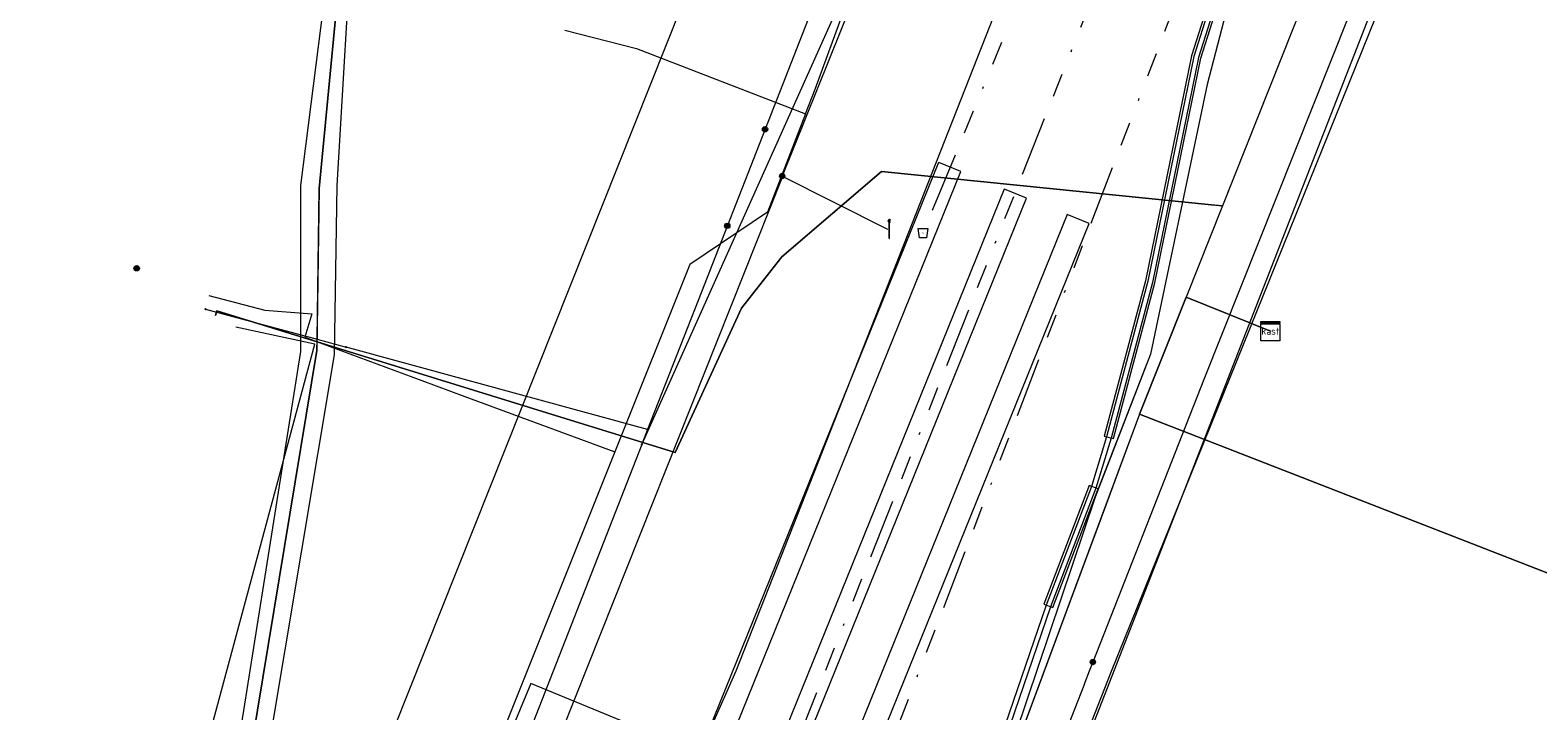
# Model space of a CAD drawing. Header units: metres. Extents: x 151922 to 154458, y 463415 to 464223.
# Tile 98 of 164: x 153472 to 153535, y 463998 to 464027. Entities that reach past the tile are written whole.
import ezdxf
from ezdxf.enums import TextEntityAlignment as Align
from ezdxf.lldxf.tags import DXFTag

# ---------------------------------------------------------------- set-up
doc = ezdxf.new("R2010")
doc.units = ezdxf.units.M
doc.linetypes.add('RI-OVERIG-SO', pattern=[17, 5, -2, 2, -2, 0, -2, 2, -2])
doc.layers.get('0').update_dxf_attribs({"lineweight": 9})
for name, color, linetype, lineweight in [('B-PV-KL-DATA-G', 90, 'KL-DATA-SO', 9), ('B-PV-KL-DATA_HULPSTUK-S', 90, 'Continuous', 9), ('B-PV-KL-DATA_KABELBED-G', 90, 'Continuous', 9), ('B-PV-KL-DATA_MANTELBUIS-G', 90, 'Continuous', 9), ('B-PV-KL-ET_LS-G', 190, 'KL-LS-SO', 9), ('B-PV-KL-ET_LS-S', 190, 'Continuous', 9), ('B-PV-KL-ET_LS_HULPSTUK-S', 190, 'Continuous', 9), ('B-PV-KL-ET_LS_KABELBED-G', 190, 'Continuous', 9), ('B-PV-KL-ET_LS_MANTELBUIS-G', 190, 'Continuous', 9), ('B-PV-KL-ET_MS-G', 130, 'KL-MS-SO', 9), ('B-PV-KL-ET_MS_MANTELBUIS-G', 130, 'Continuous', 9), ('B-PV-KL-GAS_LD-G', 50, 'KL-GAS_LD-SO', 9), ('B-PV-KL-WATER-G', 170, 'KL-WATER-SO', 9), ('B-PV-OG-INFO-G', 7, 'Continuous', 9), ('B-PV-RI-VRIJVERVAL-G', 210, 'RI-OVERIG-SO', 9), ('B-PV-RI-VRIJVERVAL_HULPSTUK-S', 210, 'Continuous', 9)]:
    doc.layers.add(name, color=color, linetype=linetype, lineweight=lineweight)
doc.styles.add('NLCS-ISO', font='txt')
doc.styles.get("Standard").update_dxf_attribs({"font": 'arial.ttf'})
tags = doc.linetypes.add('KL-DATA-SO', pattern='A,4,-1,[101,NLCS.SHX,S=0.5,R=0,X=0,Y=0],-1,4,-1,["D",Standard,S=1,R=0,X=-0.25,Y=-0.5],-1.5', length=12.5).pattern_tags.tags
tags[18] = DXFTag(74, 10)
tags = doc.linetypes.add('KL-GAS_LD-SO', pattern='A,4,-1,[69,NLCS.SHX,S=0.5,R=0,X=0,Y=0],-1,4,-1,["L",Standard,S=1,R=0,X=0.25,Y=-0.5],-2', length=13).pattern_tags.tags
tags[18] = DXFTag(74, 10)
tags = doc.linetypes.add('KL-LS-SO', pattern='A,4,-1,[103,NLCS.SHX,S=0.75,R=0,X=0,Y=0],-1,4,-1,["L",Standard,S=1,R=0,X=0,Y=-0.5],-2', length=13).pattern_tags.tags
tags[18] = DXFTag(74, 10)
tags = doc.linetypes.add('KL-MS-SO', pattern='A,4,-1,[103,NLCS.SHX,S=0.75,R=0,X=0,Y=0],-1,4,-1,["M",Standard,S=1,R=0,X=0,Y=-0.5],-2', length=13).pattern_tags.tags
tags[18] = DXFTag(74, 10)
doc.linetypes.add('KL-WATER-SO', pattern='A,7,-0.5,[168,NLCS.SHX,S=0.75,R=0,X=0.75,Y=0],-2', length=9.5)

# ---------------------------------------------------------------- blocks, each defined once
blk = doc.blocks.new('SKL-WTB_HULP_KAST-SO')
at = {"color": 0, "linetype": 'ByBlock', "lineweight": 18}
for points in [[(-2, 2), (2, 2), (2, 1.68), (-2, 1.68)], [(-2, 1.52), (2, 1.52), (2, -2), (-2, -2)]]:
    blk.add_lwpolyline(points, close=True, dxfattribs=at)
at = {"color": 0, "linetype": 'ByBlock', "lineweight": 18, "style": 'NLCS-ISO'}
blk.add_text('kast', height=1.5, dxfattribs=at).set_placement((0, 0), align=Align.MIDDLE_CENTER)
at = {"color": 0, "linetype": 'ByBlock', "lineweight": 18, "style": 'NLCS-ISO', "flags": 1}
for tag, p in [('TYPE', (2.5, 0)), ('OMSCHRIJVING', (2.5, -3)), ('LABEL', (2.5, -1.5))]:
    blk.add_attdef(tag, p, '', height=1, dxfattribs=at)
blk = doc.blocks.new('SKL-WTB_HULP_OVERIG-SO')
at = {"color": 0, "linetype": 'ByBlock', "lineweight": 18}
for points in [[(-0.14, 0.14), (0.14, -0.14)], [(0.14, 0.14), (-0.14, -0.14)]]:
    blk.add_lwpolyline(points, dxfattribs=at)
at = {"color": 0, "linetype": 'ByBlock', "lineweight": 18, "style": 'NLCS-ISO', "flags": 1}
for tag, p in [('TYPE', (1.5, 0)), ('OMSCHRIJVING', (1.5, -3)), ('LABEL', (1.5, -1.5))]:
    blk.add_attdef(tag, p, '', height=1, dxfattribs=at)
blk = doc.blocks.new('SKL-WTB_HULP_MOF-SO')
at = {"linetype": 'ByBlock', "lineweight": 18}
h = blk.add_hatch(color=0, dxfattribs=at)
h.dxf.hatch_style = 1
h.paths.add_polyline_path([(-0.5625, 0, 1), (0.5625, 0, 1)])
at = {"color": 0, "linetype": 'ByBlock', "lineweight": 18}
blk.add_circle((0, 0), 0.5625, dxfattribs=at)
at = {"color": 0, "linetype": 'ByBlock', "lineweight": 18, "style": 'NLCS-ISO', "flags": 1}
for tag, p in [('TYPE', (1.5, 0)), ('OMSCHRIJVING', (1.5, -3)), ('LABEL', (1.5, -1.5))]:
    blk.add_attdef(tag, p, '', height=1, dxfattribs=at)
blk = doc.blocks.new('SRI-HULP_AFVOER_OPVANG-SO')
at = {"color": 0, "linetype": 'ByBlock', "lineweight": 18}
blk.add_lwpolyline([(-0.75, -1), (-1, 1), (1, 1), (0.75, -1)], close=True, dxfattribs=at)
at = {"color": 0, "linetype": 'ByBlock', "lineweight": 18, "style": 'NLCS-ISO', "flags": 1}
for tag, p in [('TYPE', (1.5, 0)), ('OMSCHRIJVING', (1.5, -3)), ('LABEL', (1.5, -1.5))]:
    blk.add_attdef(tag, p, '', height=1, dxfattribs=at)
blk = doc.blocks.new('SKL-ET_LS_MAST-SO')
for p, q in [((-0.05, 2.07), (0.05, 2.07)), ((-0.05, -2), (0.05, -2))]:
    blk.add_line(p, q)
for points in [[(-0.18, 1.76), (-0.22, 1.76), (-0.22, 1.84), (-0.18, 1.84), (-0.18, 1.79)], [(-0.18, 1.49), (-0.22, 1.49), (-0.22, 1.57), (-0.18, 1.57), (-0.18, 1.52)], [(-0.18, 1.79), (-0.05, 1.79)], [(-0.18, 1.76), (-0.05, 1.76)], [(-0.18, 1.52), (-0.05, 1.52)], [(-0.18, 1.49), (-0.05, 1.49)], [(-0.05, -2), (-0.05, 2.07)], [(0.05, -2), (0.05, 2.07)], [(0.18, 1.92), (0.05, 1.92)], [(0.18, 1.89), (0.05, 1.89)], [(0.18, 1.66), (0.05, 1.66)], [(0.18, 1.63), (0.05, 1.63)], [(0.18, 1.39), (0.05, 1.39)], [(0.18, 1.36), (0.05, 1.36)], [(0.18, 1.89), (0.22, 1.89), (0.22, 1.97), (0.18, 1.97), (0.18, 1.92)], [(0.18, 1.63), (0.22, 1.63), (0.22, 1.71), (0.18, 1.71), (0.18, 1.66)], [(0.18, 1.36), (0.22, 1.36), (0.22, 1.44), (0.18, 1.44), (0.18, 1.39)]]:
    blk.add_lwpolyline(points)

msp = doc.modelspace()

# ---------------------------------------------------------------- linework, layer by layer
at = {"layer": 'B-PV-KL-DATA-G', "ltscale": 0.5, "flags": 128}
for points in [[(153497.503, 463997.633), (153493.005, 463999.476), (153489.744, 463991.642), (153485.994, 463982.551), (153485.063, 463982.078), (153483.638, 463982.259), (153479.743, 463983.186), (153459.829, 463988.192), (153452.087, 463990.304), (153435.056, 463994.752), (153392.072, 464005.979), (153377.097, 464010.112), (153353.505, 464016.35), (153324.948, 464023.796), (153308.385, 464028.072), (153304.274, 464029.058), (153274.696, 464036.786), (153246.788, 464043.859), (153228.303, 464045.536), (153222.492, 464047.196), (153205.932, 464051.72), (153194.867, 464054.77), (153194.33, 464056.13), (153191.063, 464056.969), (153166.398, 464061.78), (153138.404, 464066.909), (153137.632, 464067.038), (153135.262, 464065.703), (153130.047, 464066.423), (153125.095, 464067.445), (153117.767, 464068.633), (153110.218, 464070.244), (153097.29, 464073.335), (153086.825, 464075.696), (153079.302, 464076.937)], [(153504.491, 464023.285), (153504.891, 464024.32), (153506.959, 464029.958), (153509.253, 464035.411), (153513.762, 464046.916)], [(153519.545, 464045.634), (153501.582, 464000), (153500, 463996.445), (153495.842, 463985.931), (153494.295, 463982.18), (153493.959, 463981.305), (153493.289, 463980.224), (153492.536, 463979.199), (153491.704, 463978.237), (153490.798, 463977.344), (153490.163, 463976.782)], [(153531.301, 464043.029), (153520.402, 464015.627), (153523.925, 464014.203)], [(153494.427, 464026.781), (153497.428, 464026.015), (153504.491, 464023.285)], [(153504.491, 464023.285), (153502.901, 464019.18), (153499.65, 464016.986), (153496.518, 464009.16)], [(153479.826, 464014.864), (153479.885, 464015.055), (153499.038, 464009.13), (153501.816, 464015.168), (153503.498, 464017.314), (153507.671, 464020.875), (153521.917, 464019.437), (153520.402, 464015.627), (153523.925, 464014.203)], [(153479.542, 464015.692), (153481.886, 464015.079), (153483.85, 464014.933), (153483.557, 464013.946), (153488.446, 464012.141), (153490.245, 464011.476), (153496.518, 464009.16)], [(153523.925, 464014.203), (153520.402, 464015.627), (153518.455, 464010.731), (153512.236, 463994.002), (153509.589, 463986.901), (153509.517, 463981.598), (153509.43, 463978.9), (153509.421, 463977.518), (153509.453, 463976.035), (153509.497, 463975.383), (153509.651, 463974.639), (153509.817, 463974.118), (153510.131, 463973.764), (153510.565, 463973.456), (153547.371, 463963.595), (153558.559, 463961.384), (153614.916, 463946.259), (153634.938, 463940.312), (153644.631, 463955.449)], [(153523.925, 464014.203), (153520.402, 464015.627), (153518.455, 464010.731), (153512.236, 463994.002), (153509.589, 463986.901), (153509.517, 463981.598), (153509.43, 463978.9), (153509.421, 463977.518), (153509.453, 463976.035), (153509.497, 463975.383), (153509.651, 463974.639), (153509.817, 463974.118), (153510.131, 463973.764), (153510.565, 463973.456), (153547.371, 463963.595), (153558.559, 463961.384), (153614.073, 463946.485), (153617.551, 463956.079), (153616.521, 463956.452), (153616.604, 463956.681), (153621.866, 463964.996), (153622.415, 463964.648), (153635.048, 463984.606), (153643.359, 463979.344)], [(153523.925, 464014.203), (153520.402, 464015.627), (153518.455, 464010.731), (153546.298, 463999.905), (153547.204, 464002.235), (153548.538, 464005.861), (153549.504, 464005.603)], [(153523.925, 464014.203), (153520.402, 464015.627), (153518.455, 464010.731), (153546.298, 463999.905), (153547.204, 464002.235), (153549.23, 464007.743), (153550.168, 464007.398)], [(153496.518, 464009.16), (153491.574, 463996.807), (153489.591, 463991.752), (153486.358, 463982.473), (153485.077, 463982.014)]]:
    msp.add_lwpolyline(points, dxfattribs=at)
at = {"layer": 'B-PV-KL-DATA_KABELBED-G', "ltscale": 0.5, "flags": 128}
for points in [[(153512.641, 464047.178), (153508.56, 464037.299), (153506.38, 464028.974), (153500, 464014.729), (153497.649, 464009.481), (153497.646, 464009.474)], [(153527.912, 464043.792), (153526.764, 464040.776), (153523.138, 464031.293), (153522.311, 464028.482), (153521.286, 464024.513), (153518.914, 464013.238), (153516.594, 464007.273), (153511.364, 463991.705), (153509.545, 463985.785), (153509.115, 463979.964), (153509.115, 463975.201), (153509.193, 463974.623), (153509.446, 463972.754), (153510.306, 463971.398), (153513.228, 463969.74), (153545.429, 463961.41), (153548.037, 463964.341)], [(153533.271, 464042.604), (153521.139, 464012.181), (153516.503, 464000.375)], [(153531.301, 464043.029), (153521.917, 464019.437)], [(153478.287, 463983.788), (153481.36, 463997.02), (153484.06, 464013.4), (153484.067, 464013.864), (153484.16, 464020.16), (153485.239, 464031.498), (153483.291, 464030.033)], [(153485.239, 464031.498), (153484.16, 464020.16), (153484.06, 464013.4), (153481.36, 463997.02), (153478.288, 463983.788)], [(153504.955, 464028.151), (153502.799, 464022.643)], [(153502.799, 464022.643), (153500, 464015.488), (153497.888, 464010.091)], [(153507.671, 464020.875), (153503.498, 464017.314), (153501.816, 464015.168), (153499.038, 464009.13), (153479.885, 464015.055), (153479.826, 464014.864)], [(153521.6, 464019.469), (153507.671, 464020.875)], [(153521.917, 464019.437), (153520.402, 464015.627)], [(153521.917, 464019.437), (153521.6, 464019.469)], [(153518.455, 464010.731), (153520.402, 464015.627)], [(153520.402, 464015.627), (153523.925, 464014.203)], [(153479.399, 464015.129), (153484.067, 464013.864), (153485.286, 464013.533)], [(153497.888, 464010.092), (153485.286, 464013.533)], [(153516.594, 464007.273), (153518.769, 464012.865)], [(153518.455, 464010.731), (153517.419, 464007.945)], [(153547.204, 464002.235), (153546.298, 463999.905), (153518.455, 464010.731)], [(153497.888, 464010.091), (153497.649, 464009.481), (153497.646, 464009.473)], [(153497.646, 464009.473), (153493.939, 464000), (153487.537, 463983.639), (153486.758, 463981.647), (153486.758, 463981.646)], [(153517.419, 464007.945), (153517.071, 464007.008)], [(153517.071, 464007.008), (153515.328, 464002.321)], [(153515.328, 464002.321), (153512.246, 463994.03)], [(153516.503, 464000.375), (153516.356, 464000), (153516.17, 463999.525), (153516.121, 463999.4), (153513.486, 463992.67), (153512.922, 463991.026), (153512.429, 463988.998), (153511.895, 463986.269), (153511.549, 463984), (153511.463, 463982.041), (153511.271, 463979.243), (153511.177, 463976.694), (153511.198, 463976.375), (153511.245, 463976.059), (153511.319, 463975.748), (153511.419, 463975.445), (153511.544, 463975.151), (153511.693, 463974.868), (153511.866, 463974.599), (153512.06, 463974.346), (153512.275, 463974.11), (153512.51, 463973.892), (153512.761, 463973.696)]]:
    msp.add_lwpolyline(points, dxfattribs=at)
at = {"layer": 'B-PV-KL-DATA_MANTELBUIS-G', "ltscale": 0.5, "flags": 128}
for points in [[(153485.239, 464031.498), (153484.16, 464020.16), (153484.06, 464013.4), (153481.36, 463997.02), (153478.288, 463983.788)], [(153507.671, 464020.875), (153521.6, 464019.469)], [(153516.594, 464007.273), (153518.769, 464012.865)], [(153517.071, 464007.008), (153515.328, 464002.321)]]:
    msp.add_lwpolyline(points, dxfattribs=at)
at = {"layer": 'B-PV-KL-ET_LS-G', "ltscale": 0.5, "flags": 128}
for points in [[(153507.43, 464048.319), (153500, 464029.545), (153485.23, 463992.46), (153485.183, 463992.016), (153485.2, 463991.569), (153485.282, 463991.13), (153485.425, 463990.706), (153485.627, 463990.307), (153487.941, 463987.643)], [(153513.322, 464045.066), (153503.514, 464020.687)], [(153503.534, 464020.662), (153493.747, 463996.089), (153489.824, 463986.542), (153488.563, 463983.544)], [(153503.454, 464020.702), (153507.918, 464018.466)]]:
    msp.add_lwpolyline(points, dxfattribs=at)
at = {"layer": 'B-PV-KL-ET_LS_KABELBED-G', "ltscale": 0.5, "flags": 128}
for points in [[(153510.051, 464021.251), (153498.793, 463993.444), (153499.719, 463993.069), (153510.978, 464020.876), (153510.06, 464021.248)], [(153512.8, 464020.138), (153501.541, 463992.331), (153502.468, 463991.956), (153513.727, 464019.763), (153512.809, 464020.135)], [(153515.423, 464019.076), (153504.165, 463991.269), (153505.091, 463990.894), (153516.35, 464018.701), (153515.432, 464019.073)]]:
    msp.add_lwpolyline(points, dxfattribs=at)
at = {"layer": 'B-PV-KL-ET_LS_MANTELBUIS-G', "ltscale": 0.5, "flags": 128}
for points in [[(153527.212, 464043.935), (153523.144, 464033.638), (153520.627, 464025.71), (153518.709, 464016.31), (153516.98, 464009.815), (153517.366, 464009.713)], [(153517.366, 464009.713), (153519.099, 464016.218), (153521.015, 464025.61), (153523.522, 464033.504), (153527.607, 464043.847)], [(153516.352, 464007.752), (153514.455, 464002.792), (153514.829, 464002.65), (153516.726, 464007.61), (153516.352, 464007.752)]]:
    msp.add_lwpolyline(points, dxfattribs=at)
at = {"layer": 'B-PV-KL-ET_MS-G', "ltscale": 0.5, "flags": 128}
for points in [[(153527.31, 464043.913), (153523.238, 464033.605), (153520.724, 464025.685), (153518.806, 464016.287), (153517.076, 464009.792), (153516.444, 464007.714), (153514.548, 464002.755), (153510.596, 463991.206), (153509.036, 463985.998), (153508.368, 463982.436), (153508.331, 463980.41), (153510.188, 463979.34), (153511.697, 463978.628)], [(153527.509, 464043.869), (153523.427, 464033.537), (153520.918, 464025.635), (153519.001, 464016.241), (153517.269, 464009.737), (153516.633, 464007.649), (153514.736, 464002.687), (153510.786, 463991.145), (153509.231, 463985.95), (153508.567, 463982.415), (153508.534, 463980.524), (153510.28, 463979.517), (153511.775, 463978.814)]]:
    msp.add_lwpolyline(points, dxfattribs=at)
at = {"layer": 'B-PV-KL-ET_MS_MANTELBUIS-G', "ltscale": 0.5, "flags": 128}
for points in [[(153527.212, 464043.935), (153523.144, 464033.638), (153520.627, 464025.71), (153518.709, 464016.31), (153516.98, 464009.815), (153517.366, 464009.713)], [(153517.366, 464009.713), (153519.099, 464016.218), (153521.015, 464025.61), (153523.522, 464033.504), (153527.607, 464043.847)], [(153516.352, 464007.752), (153514.455, 464002.792), (153514.829, 464002.65), (153516.726, 464007.61), (153516.352, 464007.752)]]:
    msp.add_lwpolyline(points, dxfattribs=at)
at = {"layer": 'B-PV-KL-GAS_LD-G', "ltscale": 0.5, "flags": 128}
msp.add_lwpolyline([(153508.19, 463976.838), (153517.277, 464000), (153534.403, 464042.341)], dxfattribs=at)
at = {"layer": 'B-PV-KL-WATER-G', "ltscale": 0.5, "flags": 128}
for points in [[(153534.005, 464042.429), (153531.516, 464036.245), (153511.057, 463983.785)], [(153477.471, 463989.519), (153483.969, 464013.66), (153480.671, 464014.374)]]:
    msp.add_lwpolyline(points, dxfattribs=at)
at = {"layer": 'B-PV-OG-INFO-G', "ltscale": 0.5, "flags": 128}
msp.add_lwpolyline([(153485.59, 464031.84), (153484.87, 464032.03), (153483.38, 464020.29), (153483.38, 464013.36), (153480.75, 463996.86), (153477.48, 463983.09), (153478.57, 463982.8), (153482.04, 463996.72), (153484.8, 464013.22), (153484.91, 464020.29), (153485.59, 464031.84)], dxfattribs=at)
at = {"layer": 'B-PV-RI-VRIJVERVAL-G', "ltscale": 0.5, "flags": 128}
for points in [[(153520.576, 464045.406), (153509.4, 464018.3)], [(153497.7, 463980.8), (153523.122, 464044.841)], [(153504.1, 463986.6), (153526.206, 464044.158)]]:
    msp.add_lwpolyline(points, dxfattribs=at)

# ---------------------------------------------------------------- block references
at = {"layer": 'B-PV-KL-DATA_HULPSTUK-S', "xscale": 0.2, "yscale": 0.2, "zscale": 0.2}
for name, p in [('SKL-WTB_HULP_MOF-SO', (153502.798, 464022.639)), ('SKL-WTB_HULP_OVERIG-SO', (153502.799, 464022.643)), ('SKL-WTB_HULP_OVERIG-SO', (153502.799, 464022.643)), ('SKL-WTB_HULP_MOF-SO', (153501.22, 464018.605)), ('SKL-WTB_HULP_MOF-SO', (153476.528, 464016.832)), ('SKL-WTB_HULP_OVERIG-SO', (153479.399, 464015.129)), ('SKL-WTB_HULP_KAST-SO', (153523.925, 464014.203)), ('SKL-WTB_HULP_OVERIG-SO', (153485.286, 464013.533)), ('SKL-WTB_HULP_OVERIG-SO', (153485.286, 464013.533)), ('SKL-WTB_HULP_OVERIG-SO', (153497.888, 464010.092)), ('SKL-WTB_HULP_OVERIG-SO', (153497.888, 464010.091)), ('SKL-WTB_HULP_OVERIG-SO', (153497.888, 464010.091)), ('SKL-WTB_HULP_OVERIG-SO', (153497.646, 464009.474)), ('SKL-WTB_HULP_OVERIG-SO', (153497.646, 464009.473)), ('SKL-WTB_HULP_OVERIG-SO', (153497.646, 464009.473)), ('SKL-WTB_HULP_MOF-SO', (153516.503, 464000.375)), ('SKL-WTB_HULP_OVERIG-SO', (153516.503, 464000.375)), ('SKL-WTB_HULP_OVERIG-SO', (153516.503, 464000.375))]:
    msp.add_blockref(name, p, dxfattribs=at)
at = {"layer": 'B-PV-KL-ET_LS-S', "xscale": 0.2, "yscale": 0.2, "zscale": 0.2}
msp.add_blockref('SKL-ET_LS_MAST-SO', (153507.992, 464018.474), dxfattribs=at)
at = {"layer": 'B-PV-KL-ET_LS_HULPSTUK-S', "xscale": 0.2, "yscale": 0.2, "zscale": 0.2}
msp.add_blockref('SKL-WTB_HULP_MOF-SO', (153503.514, 464020.687), dxfattribs=at)
at = {"layer": 'B-PV-RI-VRIJVERVAL_HULPSTUK-S', "xscale": 0.2, "yscale": 0.2, "zscale": 0.2}
msp.add_blockref('SRI-HULP_AFVOER_OPVANG-SO', (153509.4, 464018.3), dxfattribs=at)

doc.saveas('drawing.dxf')
